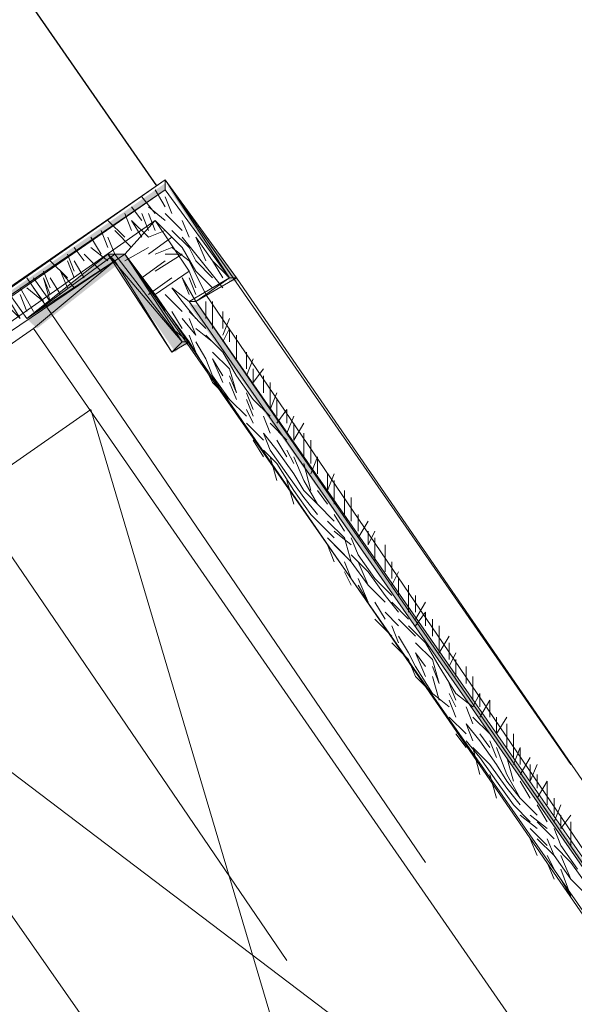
# Model space of a CAD drawing. Header units: millimetres. Extents: x 140304 to 319987, y -10756 to 142544.
# Tile 78 of 203: x 164480 to 164724, y 76298 to 76730. Entities that reach past the tile are written whole.
import ezdxf

# ---------------------------------------------------------------- set-up
doc = ezdxf.new("R2010")
doc.units = ezdxf.units.MM
doc.header["$LTSCALE"] = 10
doc.linetypes.add('( Hidden )', pattern=[0.375, 0.25, -0.125])
doc.linetypes.add('ACAD_ISO02W100', pattern=[15, 12, -3])
doc.layers.get('0').update_dxf_attribs({"linetype": 'CONTINUOUS'})
doc.layers.add('CT_BULKHEAD', color=7, linetype='( Hidden )', true_color=0x00c700)
doc.layers.add('ele_15', color=34, linetype='CONTINUOUS', lineweight=15)
doc.layers.add('ELECT', color=30, linetype='ACAD_ISO02W100', lineweight=30)
doc.layers.add('H', color=7, linetype='CONTINUOUS', lineweight=53, true_color=0x0000d1)
doc.styles.add('ARIAL', font='arial.ttf')

# ---------------------------------------------------------------- blocks, each defined once
blk = doc.blocks.new('Base lucknow')
at = {"layer": 'H', "linetype": 'Continuous'}
for points in [[(164299.37, 96383.5), (164544.04, 96554.1), (164544.04, 96551.15), (164299.37, 96380.55), (164299.37, 96383.5)], [(164572.21, 96511.05), (164544.04, 96554.1), (164576.66, 96511.05), (164572.21, 96511.05)], [(164483.25, 96494.73), (164518.82, 96522.9), (164523.27, 96518.45), (164487.71, 96490.28), (164483.25, 96494.73)], [(164551.44, 96482.88), (164548.5, 96479.94), (164518.82, 96522.9), (164526.22, 96522.9), (164551.44, 96482.88)], [(164551.44, 96482.88), (164526.22, 96522.9), (164554.47, 96482.88), (164551.44, 96482.88)], [(164843.62, 96088.37), (164554.47, 96500.7), (164558.92, 96500.7), (164843.62, 96088.37)]]:
    blk.add_hatch(color=256, dxfattribs=at).paths.add_polyline_path(points)
for points in [[(164294.91, 96383.5), (164544.04, 96555.52)], [(164544.04, 96555.52), (164297.85, 96383.5)], [(164544.04, 96551.15), (164544.04, 96555.52)], [(164575.24, 96512.56), (164544.04, 96555.52)], [(164544.04, 96555.52), (164575.24, 96512.56)], [(164575.24, 96512.56), (164544.04, 96555.52)], [(164544.04, 96555.52), (164572.21, 96512.56)], [(164544.04, 96555.52), (164575.24, 96512.56)], [(164722.04, 96298.99), (164544.04, 96555.52)], [(164297.85, 96380.55), (164544.04, 96551.15)], [(164544.04, 96551.15), (164297.85, 96380.55)], [(164297.85, 96383.5), (164544.04, 96551.15)], [(164544.04, 96551.15), (164297.85, 96380.55)], [(164544.04, 96551.15), (164297.85, 96380.55)], [(164544.04, 96543.67), (164539.58, 96551.15)], [(164572.21, 96512.56), (164544.04, 96551.15)], [(164572.21, 96512.56), (164544.04, 96551.15)], [(164539.58, 96540.73), (164533.7, 96548.13)], [(164546.98, 96540.73), (164544.04, 96548.13)], [(164533.7, 96537.78), (164529.24, 96543.67)], [(164544.04, 96537.78), (164536.64, 96543.67)], [(164539.58, 96537.78), (164315.68, 96380.55)], [(164526.22, 96530.38), (164518.82, 96537.78)], [(164529.24, 96533.33), (164526.22, 96540.73)], [(164539.58, 96537.78), (164526.22, 96522.9)], [(164536.64, 96530.38), (164529.24, 96537.78)], [(164533.7, 96530.38), (164529.24, 96537.78)], [(164536.64, 96533.33), (164533.7, 96540.73)], [(164539.58, 96533.33), (164536.64, 96540.73)], [(164546.98, 96530.38), (164539.58, 96537.78)], [(164554.47, 96515.5), (164539.58, 96537.78)], [(164554.47, 96515.5), (164539.58, 96537.78)], [(164551.44, 96533.33), (164544.04, 96540.73)], [(164554.47, 96530.38), (164551.44, 96537.78)], [(164518.82, 96525.93), (164515.87, 96533.33)], [(164529.24, 96525.93), (164521.84, 96533.33)], [(164536.64, 96530.38), (164544.04, 96533.33)], [(164551.44, 96525.93), (164544.04, 96533.33)], [(164554.47, 96525.93), (164546.98, 96533.33)], [(164515.87, 96522.9), (164511.42, 96530.38)], [(164521.84, 96522.9), (164518.82, 96530.38)], [(164536.64, 96522.9), (164546.98, 96530.38)], [(164557.41, 96522.9), (164551.44, 96530.38)], [(164564.81, 96519.96), (164557.41, 96530.38)], [(164561.87, 96519.96), (164557.41, 96530.38)], [(164508.48, 96519.96), (164504.02, 96525.93)], [(164518.82, 96519.96), (164511.42, 96525.93)], [(164526.22, 96519.96), (164536.64, 96525.93)], [(164539.58, 96522.9), (164546.98, 96525.93)], [(164554.47, 96519.96), (164546.98, 96525.93)], [(164557.41, 96515.5), (164551.44, 96525.93)], [(164557.41, 96519.96), (164554.47, 96525.93)], [(164526.22, 96522.9), (164315.68, 96380.55)], [(164518.82, 96522.9), (164483.25, 96494.73)], [(164521.84, 96522.9), (164483.25, 96494.73)], [(164483.25, 96494.73), (164521.84, 96519.96)], [(164483.25, 96494.73), (164521.84, 96519.96)], [(164486.19, 96490.28), (164521.84, 96519.96)], [(164521.84, 96519.96), (164486.19, 96490.28)], [(164501.08, 96512.56), (164493.59, 96519.96)], [(164504.02, 96515.5), (164501.08, 96522.9)], [(164504.02, 96512.56), (164501.08, 96519.96)], [(164508.48, 96512.56), (164504.02, 96519.96)], [(164515.87, 96515.5), (164508.48, 96522.9)], [(164521.84, 96519.96), (164518.82, 96522.9)], [(164546.98, 96479.94), (164518.82, 96522.9)], [(164518.82, 96522.9), (164551.44, 96484.39)], [(164518.82, 96522.9), (164551.44, 96484.39)], [(164521.84, 96522.9), (164518.82, 96522.9)], [(164551.44, 96484.39), (164521.84, 96522.9)], [(164551.44, 96484.39), (164521.84, 96522.9)], [(164521.84, 96522.9), (164551.44, 96484.39)], [(164521.84, 96522.9), (164551.44, 96484.39)], [(164551.44, 96484.39), (164521.84, 96522.9)], [(164551.44, 96484.39), (164521.84, 96522.9)], [(164521.84, 96522.9), (164551.44, 96484.39)], [(164551.44, 96484.39), (164521.84, 96522.9)], [(164521.84, 96522.9), (164551.44, 96484.39)], [(164521.84, 96522.9), (164551.44, 96484.39)], [(164551.44, 96484.39), (164521.84, 96522.9)], [(164551.44, 96484.39), (164521.84, 96522.9)], [(164521.84, 96522.9), (164551.44, 96484.39)], [(164551.44, 96484.39), (164521.84, 96522.9)], [(164521.84, 96522.9), (164526.22, 96522.9)], [(164521.84, 96522.9), (164551.44, 96484.39)], [(164551.44, 96484.39), (164521.84, 96522.9)], [(164521.84, 96519.96), (164546.98, 96479.94)], [(164526.22, 96522.9), (164539.58, 96505.16)], [(164854.05, 96052.81), (164526.22, 96522.9)], [(164526.22, 96522.9), (164551.44, 96484.39)], [(164554.47, 96484.39), (164526.22, 96522.9)], [(164526.22, 96522.9), (164554.47, 96484.39)], [(164526.22, 96522.9), (164554.47, 96484.39)], [(164554.47, 96484.39), (164526.22, 96522.9)], [(164554.47, 96484.39), (164526.22, 96522.9)], [(164526.22, 96522.9), (164554.47, 96484.39)], [(164554.47, 96484.39), (164526.22, 96522.9)], [(164526.22, 96522.9), (164554.47, 96484.39)], [(164526.22, 96522.9), (164554.47, 96484.39)], [(164554.47, 96484.39), (164526.22, 96522.9)], [(164554.47, 96484.39), (164526.22, 96522.9)], [(164526.22, 96522.9), (164554.47, 96484.39)], [(164554.47, 96484.39), (164526.22, 96522.9)], [(164526.22, 96522.9), (164554.47, 96484.39)], [(164526.22, 96522.9), (164554.47, 96484.39)], [(164554.47, 96484.39), (164526.22, 96522.9)], [(164554.47, 96484.39), (164526.22, 96522.9)], [(164526.22, 96522.9), (164554.47, 96484.39)], [(164554.47, 96484.39), (164526.22, 96522.9)], [(164526.22, 96522.9), (164551.44, 96484.39)], [(164554.47, 96484.39), (164526.22, 96522.9)], [(164533.7, 96512.56), (164544.04, 96519.96)], [(164539.58, 96515.5), (164551.44, 96522.9)], [(164544.04, 96522.9), (164551.44, 96522.9)], [(164561.87, 96505.16), (164554.47, 96519.96)], [(164569.27, 96508.1), (164557.41, 96522.9)], [(164564.81, 96512.56), (164557.41, 96519.96)], [(164572.21, 96512.56), (164564.81, 96519.96)], [(164569.27, 96512.56), (164564.81, 96519.96)], [(164493.59, 96508.1), (164490.65, 96515.5)], [(164501.08, 96508.1), (164498.05, 96515.5)], [(164504.02, 96508.1), (164498.05, 96515.5)], [(164539.58, 96505.16), (164554.47, 96515.5)], [(164539.58, 96505.16), (164554.47, 96515.5)], [(164557.41, 96508.1), (164554.47, 96515.5)], [(164564.81, 96508.1), (164557.41, 96515.5)], [(164658.22, 96255.95), (164483.25, 96512.56)], [(164493.59, 96502.13), (164486.19, 96512.56)], [(164493.59, 96505.16), (164490.65, 96512.56)], [(164493.59, 96502.13), (164490.65, 96512.56)], [(164498.05, 96505.16), (164493.59, 96512.56)], [(164536.64, 96505.16), (164546.98, 96512.56)], [(164557.41, 96502.13), (164551.44, 96512.56)], [(164554.47, 96505.16), (164551.44, 96512.56)], [(164557.41, 96505.16), (164554.47, 96512.56)], [(164554.47, 96502.13), (164572.21, 96512.56)], [(164554.47, 96502.13), (164572.21, 96512.56)], [(164575.24, 96512.56), (164557.41, 96502.13)], [(164561.87, 96505.16), (164572.21, 96512.56)], [(164572.21, 96512.56), (164561.87, 96505.16)], [(164572.21, 96512.56), (164561.87, 96505.16)], [(164561.87, 96505.16), (164572.21, 96512.56)], [(164572.21, 96512.56), (164572.21, 96512.56)], [(164572.21, 96512.56), (164575.24, 96512.56)], [(164575.24, 96512.56), (164856.99, 96103.25)], [(164486.19, 96497.76), (164480.31, 96508.1)], [(164490.65, 96502.13), (164483.25, 96508.1)], [(164490.65, 96502.13), (164486.19, 96508.1)], [(164551.44, 96502.13), (164546.98, 96508.1)], [(164554.47, 96502.13), (164546.98, 96508.1)], [(164483.25, 96494.73), (164475.85, 96505.16)], [(164483.25, 96497.76), (164480.31, 96505.16)], [(164483.25, 96497.76), (164480.31, 96505.16)], [(164544.04, 96497.76), (164539.58, 96505.16)], [(164544.04, 96497.76), (164539.58, 96505.16)], [(164839.16, 96070.63), (164539.58, 96505.16)], [(164551.44, 96497.76), (164544.04, 96505.16)], [(164557.41, 96502.13), (164561.87, 96505.16)], [(164561.87, 96505.16), (164557.41, 96502.13)], [(164561.87, 96505.16), (164557.41, 96502.13)], [(164557.41, 96502.13), (164561.87, 96505.16)], [(164561.87, 96505.16), (164842.19, 96092.83)], [(164842.19, 96092.83), (164561.87, 96505.16)], [(164480.31, 96494.73), (164472.82, 96502.13)], [(164480.31, 96494.73), (164475.85, 96502.13)], [(164557.41, 96494.73), (164551.44, 96502.13)], [(164842.19, 96088.37), (164554.47, 96502.13)], [(164554.47, 96502.13), (164842.19, 96088.37)], [(164554.47, 96502.13), (164842.19, 96088.37)], [(164557.41, 96502.13), (164554.47, 96502.13)], [(164842.19, 96088.37), (164554.47, 96502.13)], [(164842.19, 96088.37), (164554.47, 96502.13)], [(164842.19, 96088.37), (164557.41, 96502.13)], [(164557.41, 96502.13), (164842.19, 96092.83)], [(164561.87, 96502.13), (164561.87, 96494.73)], [(164564.81, 96502.13), (164564.81, 96494.73)], [(164551.44, 96490.28), (164546.98, 96497.76)], [(164557.41, 96487.34), (164551.44, 96494.73)], [(164561.87, 96490.28), (164554.47, 96497.76)], [(164557.41, 96487.34), (164554.47, 96494.73)], [(164564.81, 96497.76), (164564.81, 96490.28)], [(164569.27, 96497.76), (164569.27, 96490.28)], [(164572.21, 96494.73), (164569.27, 96487.34)], [(164358.64, 96401.32), (164486.19, 96490.28)], [(164486.19, 96490.28), (164806.54, 96027.58)], [(164554.47, 96484.39), (164546.98, 96490.28)], [(164564.81, 96484.39), (164557.41, 96490.28)], [(164572.21, 96490.28), (164569.27, 96484.39)], [(164572.21, 96490.28), (164572.21, 96484.39)], [(164557.41, 96479.94), (164554.47, 96487.34)], [(164569.27, 96479.94), (164561.87, 96487.34)], [(164575.24, 96487.34), (164575.24, 96479.94)], [(164551.44, 96484.39), (164546.98, 96479.94)], [(164546.98, 96479.94), (164554.47, 96484.39)], [(164551.44, 96484.39), (164551.44, 96484.39)], [(164551.44, 96484.39), (164551.44, 96484.39)], [(164551.44, 96484.39), (164551.44, 96484.39)], [(164551.44, 96484.39), (164551.44, 96484.39)], [(164551.44, 96484.39), (164551.44, 96484.39)], [(164551.44, 96484.39), (164554.47, 96484.39)], [(164561.87, 96472.54), (164554.47, 96484.39)], [(164554.47, 96484.39), (164554.47, 96484.39)], [(164554.47, 96484.39), (164554.47, 96484.39)], [(164554.47, 96484.39), (164554.47, 96484.39)], [(164554.47, 96484.39), (164554.47, 96484.39)], [(164554.47, 96484.39), (164554.47, 96484.39)], [(164554.47, 96484.39), (164554.47, 96484.39)], [(164561.87, 96476.99), (164557.41, 96484.39)], [(164575.24, 96484.39), (164575.24, 96476.99)], [(164564.81, 96469.51), (164561.87, 96476.99)], [(164572.21, 96472.54), (164564.81, 96479.94)], [(164569.27, 96469.51), (164564.81, 96476.99)], [(164569.27, 96466.57), (164564.81, 96476.99)], [(164575.24, 96469.51), (164569.27, 96479.94)], [(164579.61, 96479.94), (164579.61, 96472.54)], [(164582.63, 96476.99), (164579.61, 96469.51)], [(164564.81, 96466.57), (164561.87, 96472.54)], [(164575.24, 96462.11), (164572.21, 96472.54)], [(164582.63, 96472.54), (164582.63, 96466.57)], [(164587.09, 96472.54), (164582.63, 96466.57)], [(164597.43, 96212.98), (164422.46, 96469.51)], [(164572.21, 96459.17), (164564.81, 96469.51)], [(164575.24, 96462.11), (164572.21, 96469.51)], [(164582.63, 96459.17), (164575.24, 96469.51)], [(164587.09, 96469.51), (164587.09, 96462.11)], [(164587.09, 96469.51), (164587.09, 96462.11)], [(164572.21, 96459.17), (164564.81, 96466.57)], [(164575.24, 96459.17), (164572.21, 96466.57)], [(164590.03, 96466.57), (164590.03, 96459.17)], [(164579.61, 96451.77), (164572.21, 96459.17)], [(164582.63, 96454.71), (164579.61, 96462.11)], [(164582.63, 96451.77), (164579.61, 96459.17)], [(164590.03, 96451.77), (164582.63, 96459.17)], [(164590.03, 96462.11), (164590.03, 96454.71)], [(164592.98, 96462.11), (164590.03, 96454.71)], [(164592.98, 96459.17), (164592.98, 96451.77)], [(164383.87, 96365.75), (164511.42, 96454.71)], [(164653.77, 95974.19), (164511.42, 96454.71)], [(164582.63, 96448.74), (164579.61, 96454.71)], [(164590.03, 96444.37), (164587.09, 96451.77)], [(164597.43, 96454.71), (164592.98, 96448.74)], [(164597.43, 96454.71), (164597.43, 96448.74)], [(164600.38, 96451.77), (164597.43, 96444.37)], [(164587.09, 96441.34), (164579.61, 96448.74)], [(164597.43, 96441.34), (164590.03, 96448.74)], [(164600.38, 96448.74), (164600.38, 96441.34)], [(164604.83, 96448.74), (164600.38, 96441.34)], [(164592.98, 96436.89), (164587.09, 96444.37)], [(164590.03, 96436.89), (164587.09, 96444.37)], [(164604.83, 96444.37), (164604.83, 96436.89)], [(164587.09, 96433.94), (164582.63, 96441.34)], [(164597.43, 96433.94), (164592.98, 96441.34)], [(164604.83, 96441.34), (164604.83, 96433.94)], [(164607.86, 96441.34), (164607.86, 96433.94)], [(164592.98, 96431), (164587.09, 96436.89)], [(164597.43, 96426.55), (164590.03, 96436.89)], [(164592.98, 96423.6), (164590.03, 96433.94)], [(164600.38, 96426.55), (164592.98, 96436.89)], [(164600.38, 96431), (164597.43, 96436.89)], [(164604.83, 96423.6), (164600.38, 96433.94)], [(164607.86, 96436.89), (164607.86, 96431)], [(164610.8, 96433.94), (164607.86, 96426.55)], [(164610.8, 96433.94), (164610.8, 96426.55)], [(164600.38, 96419.15), (164592.98, 96431)], [(164607.86, 96419.15), (164604.83, 96431)], [(164604.83, 96416.12), (164597.43, 96426.55)], [(164604.83, 96419.15), (164600.38, 96426.55)], [(164615.26, 96426.55), (164615.26, 96419.15)], [(164618.2, 96426.55), (164615.26, 96419.15)], [(164600.38, 96413.18), (164597.43, 96423.6)], [(164610.8, 96413.18), (164604.83, 96423.6)], [(164618.2, 96423.6), (164618.2, 96416.12)], [(164607.86, 96408.72), (164600.38, 96419.15)], [(164610.8, 96413.18), (164604.83, 96419.15)], [(164610.8, 96408.72), (164604.83, 96416.12)], [(164615.26, 96413.18), (164610.8, 96419.15)], [(164618.2, 96419.15), (164618.2, 96413.18)], [(164622.66, 96419.15), (164622.66, 96413.18)], [(164622.66, 96416.12), (164622.66, 96408.72)], [(164625.6, 96416.12), (164625.6, 96408.72)], [(164618.2, 96405.78), (164610.8, 96413.18)], [(164625.6, 96413.18), (164625.6, 96405.78)], [(164615.26, 96401.32), (164607.86, 96408.72)], [(164622.66, 96401.32), (164618.2, 96408.72)], [(164628.63, 96408.72), (164628.63, 96401.32)], [(164618.2, 96398.38), (164610.8, 96405.78)], [(164622.66, 96398.38), (164615.26, 96405.78)], [(164633, 96405.78), (164628.63, 96398.38)], [(164682.02, 95938.62), (164358.64, 96401.32)], [(164625.6, 96395.35), (164618.2, 96401.32)], [(164633, 96401.32), (164633, 96395.35)], [(164636.03, 96401.32), (164633, 96395.35)], [(164622.66, 96390.98), (164615.26, 96398.38)], [(164618.2, 96387.95), (164615.26, 96395.35)], [(164625.6, 96387.95), (164618.2, 96395.35)], [(164625.6, 96387.95), (164622.66, 96398.38)], [(164628.63, 96390.98), (164625.6, 96398.38)], [(164636.03, 96398.38), (164636.03, 96390.98)], [(164636.03, 96395.35), (164636.03, 96387.95)], [(164640.48, 96395.35), (164640.48, 96387.95)], [(164633, 96383.5), (164625.6, 96390.98)], [(164636.03, 96380.55), (164628.63, 96390.98)], [(164640.48, 96390.98), (164640.48, 96383.5)], [(164625.6, 96380.55), (164622.66, 96387.95)], [(164633, 96377.61), (164625.6, 96387.95)], [(164633, 96377.61), (164628.63, 96387.95)], [(164643.42, 96387.95), (164643.42, 96380.55)], [(164643.42, 96387.95), (164643.42, 96380.55)], [(164625.6, 96377.61), (164622.66, 96383.5)], [(164640.48, 96373.15), (164633, 96383.5)], [(164646.37, 96383.5), (164643.42, 96377.61)], [(164633, 96370.21), (164628.63, 96380.55)], [(164633, 96370.21), (164628.63, 96377.61)], [(164640.48, 96370.21), (164633, 96377.61)], [(164643.42, 96373.15), (164636.03, 96380.55)], [(164646.37, 96380.55), (164646.37, 96373.15)], [(164650.82, 96377.61), (164650.82, 96370.21)], [(164646.37, 96365.75), (164640.48, 96373.15)], [(164650.82, 96373.15), (164650.82, 96365.75)], [(164653.77, 96373.15), (164653.77, 96365.75)], [(164640.48, 96362.73), (164636.03, 96370.21)], [(164650.82, 96362.73), (164643.42, 96370.21)], [(164658.22, 96370.21), (164653.77, 96362.73)], [(164782.83, 96063.15), (164383.87, 96365.75)], [(164646.37, 96359.78), (164640.48, 96365.75)], [(164658.22, 96365.75), (164653.77, 96359.78)], [(164658.22, 96365.75), (164658.22, 96359.78)], [(164643.42, 96355.33), (164636.03, 96362.73)], [(164646.37, 96352.39), (164643.42, 96359.78)], [(164653.77, 96355.33), (164646.37, 96362.73)], [(164658.22, 96352.39), (164650.82, 96359.78)], [(164661.25, 96362.73), (164661.25, 96355.33)], [(164661.25, 96362.73), (164661.25, 96355.33)], [(164664.19, 96359.78), (164664.19, 96352.39)], [(164650.82, 96344.99), (164643.42, 96352.39)], [(164650.82, 96347.93), (164646.37, 96355.33)], [(164661.25, 96344.99), (164653.77, 96352.39)], [(164664.19, 96341.96), (164658.22, 96352.39)], [(164664.19, 96355.33), (164664.19, 96347.93)], [(164668.65, 96355.33), (164664.19, 96347.93)], [(164668.65, 96352.39), (164668.65, 96344.99)], [(164653.77, 96341.96), (164650.82, 96347.93)], [(164658.22, 96341.96), (164653.77, 96347.93)], [(164658.22, 96337.59), (164653.77, 96347.93)], [(164671.59, 96347.93), (164668.65, 96341.96)], [(164653.77, 96337.59), (164650.82, 96344.99)], [(164664.19, 96334.56), (164661.25, 96344.99)], [(164671.59, 96344.99), (164671.59, 96337.59)], [(164661.25, 96330.1), (164653.77, 96341.96)], [(164664.19, 96334.56), (164661.25, 96341.96)], [(164671.59, 96330.1), (164664.19, 96341.96)], [(164676.05, 96341.96), (164676.05, 96334.56)], [(164661.25, 96330.1), (164653.77, 96337.59)], [(164664.19, 96327.16), (164661.25, 96337.59)], [(164671.59, 96327.16), (164668.65, 96334.56)], [(164678.99, 96337.59), (164678.99, 96330.1)], [(164678.99, 96334.56), (164678.99, 96327.16)], [(164668.65, 96324.22), (164661.25, 96330.1)], [(164671.59, 96324.22), (164668.65, 96330.1)], [(164678.99, 96324.22), (164671.59, 96330.1)], [(164682.02, 96330.1), (164678.99, 96324.22)], [(164682.02, 96330.1), (164682.02, 96324.22)], [(164671.59, 96319.76), (164668.65, 96327.16)], [(164686.39, 96327.16), (164682.02, 96319.76)], [(164686.39, 96327.16), (164686.39, 96319.76)], [(164678.99, 96316.82), (164676.05, 96324.22)], [(164676.05, 96312.36), (164668.65, 96319.76)], [(164682.02, 96309.34), (164676.05, 96316.82)], [(164678.99, 96309.34), (164676.05, 96316.82)], [(164686.39, 96312.36), (164678.99, 96319.76)], [(164689.42, 96319.76), (164689.42, 96312.36)], [(164693.87, 96319.76), (164689.42, 96312.36)], [(164693.87, 96316.82), (164693.87, 96309.34)], [(164676.05, 96306.39), (164671.59, 96312.36)], [(164686.39, 96306.39), (164682.02, 96312.36)], [(164693.87, 96312.36), (164693.87, 96306.39)], [(164696.82, 96312.36), (164696.82, 96306.39)], [(164682.02, 96301.94), (164676.05, 96309.34)], [(164689.42, 96298.99), (164682.02, 96309.34)], [(164689.42, 96301.94), (164686.39, 96309.34)], [(164696.82, 96309.34), (164696.82, 96301.94)], [(164682.02, 96294.54), (164678.99, 96306.39)], [(164686.39, 96298.99), (164678.99, 96306.39)], [(164693.87, 96294.54), (164689.42, 96306.39)], [(164699.76, 96306.39), (164696.82, 96298.99)], [(164699.76, 96306.39), (164699.76, 96298.99)], [(164689.42, 96291.6), (164682.02, 96301.94)], [(164696.82, 96291.6), (164693.87, 96301.94)], [(164704.21, 96301.94), (164699.76, 96294.54)], [(164693.87, 96288.57), (164686.39, 96298.99)], [(164693.87, 96291.6), (164689.42, 96298.99)], [(164704.21, 96298.99), (164704.21, 96291.6)], [(164707.16, 96298.99), (164704.21, 96291.6)], [(164689.42, 96284.2), (164686.39, 96294.54)], [(164696.82, 96281.17), (164689.42, 96291.6)], [(164699.76, 96284.2), (164693.87, 96294.54)], [(164699.76, 96284.2), (164693.87, 96291.6)], [(164704.21, 96284.2), (164699.76, 96291.6)], [(164707.16, 96294.54), (164707.16, 96288.57)], [(164711.61, 96291.6), (164707.16, 96284.2)], [(164711.61, 96291.6), (164711.61, 96284.2)], [(164699.76, 96281.17), (164693.87, 96288.57)], [(164711.61, 96288.57), (164711.61, 96281.17)], [(164707.16, 96276.71), (164699.76, 96284.2)], [(164714.64, 96284.2), (164714.64, 96276.71)], [(164704.21, 96273.77), (164696.82, 96281.17)], [(164711.61, 96273.77), (164707.16, 96281.17)], [(164717.58, 96281.17), (164714.64, 96273.77)], [(164707.16, 96270.83), (164699.76, 96276.71)], [(164711.61, 96270.83), (164704.21, 96276.71)], [(164714.64, 96266.37), (164707.16, 96273.77)], [(164717.58, 96276.71), (164717.58, 96270.83)], [(164722.04, 96276.71), (164717.58, 96270.83)], [(164722.04, 96273.77), (164722.04, 96266.37)], [(164711.61, 96263.43), (164704.21, 96270.83)], [(164717.58, 96263.43), (164714.64, 96270.83)], [(164722.04, 96270.83), (164722.04, 96263.43)], [(164707.16, 96258.97), (164704.21, 96266.37)], [(164714.64, 96258.97), (164707.16, 96266.37)], [(164714.64, 96258.97), (164711.61, 96266.37)], [(164722.04, 96255.95), (164714.64, 96263.43)], [(164724.98, 96253), (164717.58, 96263.43)], [(164714.64, 96253), (164711.61, 96258.97)], [(164722.04, 96248.55), (164714.64, 96258.97)], [(164722.04, 96248.55), (164717.58, 96258.97)], [(164714.64, 96248.55), (164711.61, 96255.95)], [(164722.04, 96241.15), (164717.58, 96253)], [(164729.44, 96245.6), (164722.04, 96255.95)], [(164722.04, 96241.15), (164717.58, 96248.55)], [(164729.44, 96241.15), (164722.04, 96248.55)]]:
    blk.add_lwpolyline(points)

msp = doc.modelspace()

# ---------------------------------------------------------------- linework, layer by layer
at = {"layer": 'CT_BULKHEAD', "ltscale": 50}
msp.add_lwpolyline([(164540.38, 76657.31), (164437.78, 76805.19, 0.116407), (163925.41, 77265.99), (161706.64, 78480.08, 0.125829), (160554.58, 78774.68), (160456.8, 78774.68)], format="xyb", dxfattribs=at)

# ---------------------------------------------------------------- block references
at = {"layer": 'ele_15'}
msp.add_blockref('Base lucknow', (0, -19895.66), dxfattribs=at)

# ---------------------------------------------------------------- texts
at = {"layer": 'ELECT', "insert": (153064.02, 76997.96), "char_height": 90, "width": 1340.8405, "attachment_point": 1, "rotation": 0.1193, "style": 'ARIAL'}
msp.add_mtext('\\pi91.584;WALL POINTS TO BE \\P\\pi72.061;COORDINATED WITH \\P\\pi655.4;ELEVATION ', dxfattribs=at)

doc.saveas('drawing.dxf')
